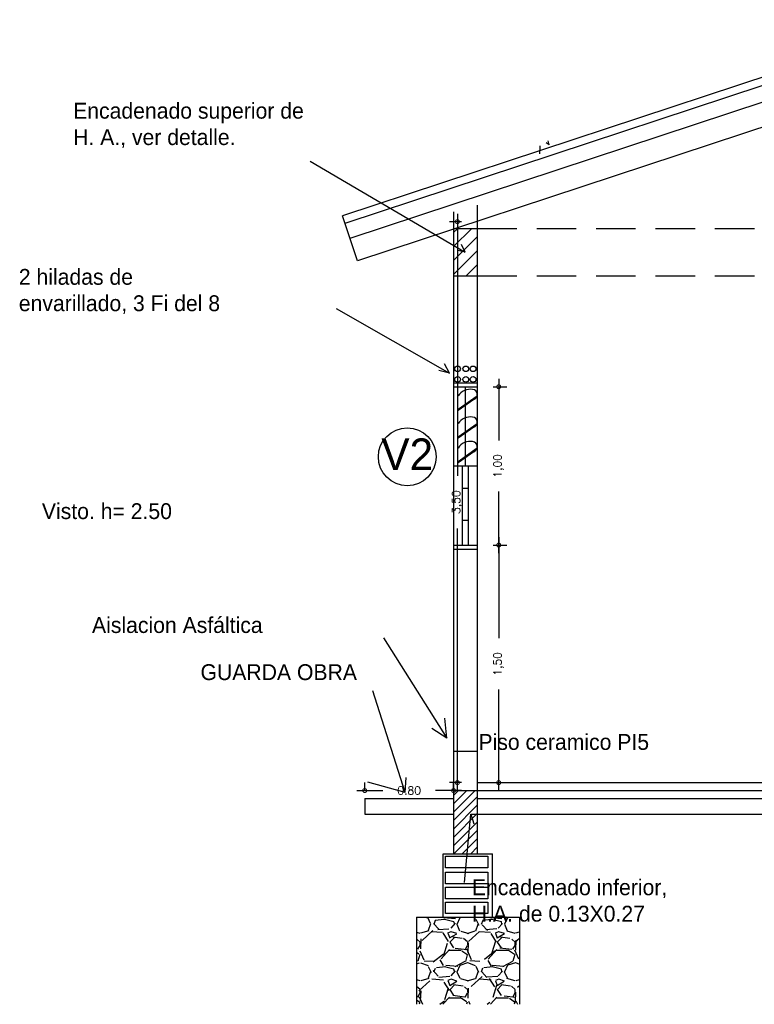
# Model space of a CAD drawing. Header units: millimetres. Extents: x 62 to 2583, y 6 to 513.
# Tile 18 of 20: x 2571 to 2576, y 479 to 485. Entities that reach past the tile are written whole.
import ezdxf

# ---------------------------------------------------------------- set-up
doc = ezdxf.new("R2010")
doc.units = ezdxf.units.MM
doc.linetypes.add('DASHED2', pattern=[0.375, 0.25, -0.125])
for name, color, linetype in [('Cotas', 3, 'Continuous'), ('ESTRUCTURA', 1, 'Continuous'), ('PAREDES', 6, 'Continuous')]:
    doc.layers.add(name, color=color, linetype=linetype)
doc.styles.add('ARKITOR_TEXTOS', font='romans8.shx')
doc.dimstyles.new('COT50', dxfattribs={"dimtxt": 0.05, "dimasz": 0.05, "dimexe": 0.05, "dimexo": 0.1, "dimgap": 0.09, "dimtad": 0, "dimzin": 1, "dimtxsty": 'ARKITOR_TEXTOS', "dimblk": 'DOTSMALL', "dimcen": 0.09, "dimdle": 0.05, "dimclrd": 256, "dimclre": 3, "dimclrt": 7, "dimazin": 3, "dimtfac": 1, "dimtix": 1, "dimtofl": 0, "dimtmove": 2, "dimatfit": 3, "dimldrblk": 'NONE', "dimfxl": 1, "dimfxlon": 1, "dimtolj": 1, "dimtzin": 0, "dimarcsym": 0})

# ---------------------------------------------------------------- blocks, each defined once
blk = doc.blocks.new('_DotSmall')
at = {"color": 0, "linetype": 'ByBlock', "const_width": 0.5}
blk.add_lwpolyline([(-0.0625, 0, 1), (0.0625, 0, 1)], format="xyb", close=True, dxfattribs=at)
blk = doc.blocks.new('*D135')
at = {"layer": 'Cotas', "color": 3, "lineweight": -2, "transparency": 16777216}
for p, q in [((2573.372671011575, 480.2705075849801), (2573.372671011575, 480.3205075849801)), ((2573.933818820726, 480.2705075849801), (2573.933818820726, 480.3205075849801))]:
    blk.add_line(p, q, dxfattribs=at)
at = {"layer": 'Cotas', "lineweight": -2, "transparency": 16777216}
for p, q in [((2573.322671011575, 480.2705075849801), (2573.48705443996, 480.2705075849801)), ((2573.983818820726, 480.2705075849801), (2573.819435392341, 480.2705075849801))]:
    blk.add_line(p, q, dxfattribs=at)
at = {"layer": 'Defpoints', "color": 0, "transparency": 16777216}
for p in [(2573.372671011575, 480.2205075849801), (2573.933818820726, 480.2705075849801), (2573.933818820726, 480.2205075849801)]:
    blk.add_point(p, dxfattribs=at)
at = {"layer": 'Cotas', "lineweight": -2, "transparency": 16777216, "xscale": 0.05, "yscale": 0.05, "zscale": 0.05, "rotation": 180}
blk.add_blockref('_DotSmall', (2573.372671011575, 480.2705075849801), dxfattribs=at)
at = {"layer": 'Cotas', "lineweight": -2, "transparency": 16777216, "xscale": 0.05, "yscale": 0.05, "zscale": 0.05}
blk.add_blockref('_DotSmall', (2573.933818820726, 480.2705075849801), dxfattribs=at)
at = {"layer": 'Cotas', "color": 7, "transparency": 16777216, "insert": (2573.65324491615, 480.2705075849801), "char_height": 0.05, "attachment_point": 5, "style": 'ARKITOR_TEXTOS'}
blk.add_mtext('\\A1;0.80', dxfattribs=at)
blk = doc.blocks.new('_None')
blk = doc.blocks.new('*D136')
at = {"layer": 'Cotas', "lineweight": -2, "transparency": 16777216}
for p, q in [((2574.219142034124, 481.8703596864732), (2574.219142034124, 481.2318622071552)), ((2574.219142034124, 480.2705075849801), (2574.219142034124, 480.9090050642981))]:
    blk.add_line(p, q, dxfattribs=at)
at = {"layer": 'Cotas', "color": 3, "lineweight": -2, "transparency": 16777216}
for p, q in [((2574.183818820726, 481.8203596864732), (2574.269142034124, 481.8203596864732)), ((2574.183818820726, 480.3205075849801), (2574.269142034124, 480.3205075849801))]:
    blk.add_line(p, q, dxfattribs=at)
at = {"layer": 'Defpoints', "color": 0, "transparency": 16777216}
for p in [(2574.083818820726, 481.8203596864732), (2574.219142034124, 481.8203596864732), (2574.083818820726, 480.3205075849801)]:
    blk.add_point(p, dxfattribs=at)
at = {"layer": 'Cotas', "lineweight": -2, "transparency": 16777216, "xscale": 0.05, "yscale": 0.05, "zscale": 0.05}
for p, rotation in [((2574.219142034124, 481.8203596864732), 90), ((2574.219142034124, 480.3205075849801), 270)]:
    blk.add_blockref('_DotSmall', p, dxfattribs=dict(at, rotation=rotation))
at = {"layer": 'Cotas', "color": 7, "transparency": 16777216, "insert": (2574.219142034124, 481.0704336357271), "char_height": 0.05, "attachment_point": 5, "rotation": 90, "style": 'ARKITOR_TEXTOS'}
blk.add_mtext('\\A1;1,50', dxfattribs=at)
blk = doc.blocks.new('*D137')
at = {"layer": 'Cotas', "lineweight": -2, "transparency": 16777216}
for p, q in [((2574.219142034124, 482.8705075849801), (2574.219142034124, 482.4818622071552)), ((2574.219142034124, 481.7703596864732), (2574.219142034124, 482.1590050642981))]:
    blk.add_line(p, q, dxfattribs=at)
at = {"layer": 'Cotas', "color": 3, "lineweight": -2, "transparency": 16777216}
for p, q in [((2574.183818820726, 482.8205075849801), (2574.269142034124, 482.8205075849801)), ((2574.183818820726, 481.8203596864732), (2574.269142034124, 481.8203596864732))]:
    blk.add_line(p, q, dxfattribs=at)
at = {"layer": 'Defpoints', "color": 0, "transparency": 16777216}
for p in [(2574.083818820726, 482.8205075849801), (2574.219142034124, 482.8205075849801), (2574.083818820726, 481.8203596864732)]:
    blk.add_point(p, dxfattribs=at)
at = {"layer": 'Cotas', "lineweight": -2, "transparency": 16777216, "xscale": 0.05, "yscale": 0.05, "zscale": 0.05}
for p, rotation in [((2574.219142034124, 482.8205075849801), 90), ((2574.219142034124, 481.8203596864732), 270)]:
    blk.add_blockref('_DotSmall', p, dxfattribs=dict(at, rotation=rotation))
at = {"layer": 'Cotas', "color": 7, "transparency": 16777216, "insert": (2574.219142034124, 482.3204336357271), "char_height": 0.05, "attachment_point": 5, "rotation": 90, "style": 'ARKITOR_TEXTOS'}
blk.add_mtext('\\A1;1,00', dxfattribs=at)
blk = doc.blocks.new('*D132')
at = {"layer": 'Cotas', "lineweight": -2, "transparency": 16777216}
for p, q in [((2573.957849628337, 483.912880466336), (2573.957849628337, 482.2578845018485)), ((2573.957849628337, 480.2705075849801), (2573.957849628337, 481.9255035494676))]:
    blk.add_line(p, q, dxfattribs=at)
at = {"layer": 'Cotas', "color": 3, "lineweight": -2, "transparency": 16777216}
for p, q in [((2573.983818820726, 483.862880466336), (2573.907849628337, 483.862880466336)), ((2573.983818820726, 480.3205075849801), (2573.907849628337, 480.3205075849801))]:
    blk.add_line(p, q, dxfattribs=at)
at = {"layer": 'Defpoints', "color": 0, "transparency": 16777216}
for p in [(2574.083818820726, 483.862880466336), (2573.957849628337, 480.3205075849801), (2574.083818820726, 480.3205075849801)]:
    blk.add_point(p, dxfattribs=at)
at = {"layer": 'Cotas', "lineweight": -2, "transparency": 16777216, "xscale": 0.05, "yscale": 0.05, "zscale": 0.05}
for p, rotation in [((2573.957849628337, 483.862880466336), 90), ((2573.957849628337, 480.3205075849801), 270)]:
    blk.add_blockref('_DotSmall', p, dxfattribs=dict(at, rotation=rotation))
at = {"layer": 'Cotas', "color": 7, "transparency": 16777216, "insert": (2573.957849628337, 482.0916940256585), "char_height": 0.05, "attachment_point": 5, "rotation": 90, "style": 'ARKITOR_TEXTOS'}
blk.add_mtext('\\A1;3,50', dxfattribs=at)

msp = doc.modelspace()

# ---------------------------------------------------------------- hatches: boundary and pattern name
at = {"layer": 'Cotas'}
h = msp.add_hatch(dxfattribs=at)
h.set_pattern_fill('ANSI31', color=256, scale=0.5)
h.set_pattern_definition([(45, (2465.069438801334, 495.6686034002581), (-0.04419417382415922, 0.04419417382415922), [])])
h.paths.add_polyline_path([(2574.083818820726, 483.8205075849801), (2573.933818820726, 483.8205075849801), (2573.933818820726, 483.5205075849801), (2574.083818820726, 483.5205075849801)])
h = msp.add_hatch(dxfattribs=at)
h.set_pattern_fill('ANSI31', color=1, scale=0.3)
h.set_pattern_definition([(45, (2511.755658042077, 502.224881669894), (-0.02651650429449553, 0.02651650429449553), [])])
h.paths.add_polyline_path([(2574.083818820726, 480.2705075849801), (2573.933818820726, 480.2705075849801), (2573.933818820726, 479.8705075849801), (2574.083818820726, 479.8705075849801)])
h = msp.add_hatch(dxfattribs=at)
h.set_pattern_fill('GRAVEL', color=1, scale=0.3)
h.set_pattern_definition([(228.012787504, (2519.337565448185, 502.5248816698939), (-2.400000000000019, -2.700000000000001), [0.0403608, -3.995726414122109]), (184.969740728, (2519.310565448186, 502.494881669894), (3.599999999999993, 0.3000000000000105), [0.0692604, -6.856777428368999]), (132.510447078, (2519.241565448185, 502.4888816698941), (3.000000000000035, -3.299999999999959), [0.0488364, -4.83480977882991]), (267.273689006, (2519.124565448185, 502.4138816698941), (0.3000000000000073, 6.000000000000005), [0.06307139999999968, -6.24406741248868]), (292.833654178, (2519.121565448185, 502.350881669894), (-1.499999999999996, 3.600000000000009), [0.06184649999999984, -6.122811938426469]), (357.273689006, (2519.145565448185, 502.2938816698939), (-6.000000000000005, 0.3000000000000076), [0.06307139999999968, -6.24406741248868]), (37.6942404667, (2519.208565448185, 502.290881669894), (-3.899999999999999, -2.999999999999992), [0.08340869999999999, -8.2574545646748]), (72.2553283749, (2519.274565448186, 502.341881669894), (2.100000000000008, 6.600000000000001), [0.07874639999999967, -7.795896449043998]), (121.429565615, (2519.298565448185, 502.416881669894), (-2.400000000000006, 3.899999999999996), [0.063285, -6.265221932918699]), (175.236358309, (2519.265565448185, 502.4708816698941), (3.299999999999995, -0.3000000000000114), [0.0722496, -3.54022877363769]), (222.397437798, (2519.193565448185, 502.4768816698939), (-3.599999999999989, -3.299999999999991), [0.0934344, -9.25001250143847]), (138.814074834, (2519.421565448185, 502.4108816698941), (-2.10000000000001, 1.8), [0.03189029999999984, -3.1571534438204]), (171.46923439, (2519.397565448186, 502.4318816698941), (3.899999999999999, -0.5999999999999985), [0.0606711, -6.0064534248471]), (225, (2519.337565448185, 502.4408816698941), (-3.330669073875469e-17, -0.2999999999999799), [0.04242629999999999, -0.38183776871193]), (203.198590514, (2519.316565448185, 502.4768816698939), (1.499999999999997, 0.5999999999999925), [0.0228474, -2.26188453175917]), (291.801409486, (2519.295565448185, 502.4678816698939), (-0.2999999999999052, 0.9000000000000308), [0.0323109, -1.58323854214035]), (30.96375653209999, (2519.307565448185, 502.437881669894), (0.9000000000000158, 0.5999999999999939), [0.05247869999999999, -1.69680686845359]), (161.565051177, (2519.352565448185, 502.464881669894), (0.6000000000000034, -0.299999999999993), [0.03794729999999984, -0.9107359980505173]), (16.389540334, (2519.121565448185, 502.4678816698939), (2.99999999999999, 0.9000000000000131), [0.05316, -5.26285354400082]), (70.3461759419, (2519.172565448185, 502.482881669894), (-1.200000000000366, -3.300000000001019), [0.04459829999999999, -4.4152223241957]), (293.198590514, (2519.352565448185, 502.5248816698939), (-0.5999999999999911, 1.499999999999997), [0.0456945, -2.23903743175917]), (343.610459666, (2519.370565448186, 502.482881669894), (-2.99999999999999, 0.900000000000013), [0.05315999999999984, -5.262853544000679]), (339.44395478, (2519.121565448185, 502.281881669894), (-1.500000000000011, 0.6000000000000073), [0.05126399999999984, -2.511937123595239]), (294.775140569, (2519.169565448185, 502.263881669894), (-1.500000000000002, 3.3), [0.0429534, -4.2523929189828]), (66.8014094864, (2519.355565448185, 502.224881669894), (0.5999999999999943, 1.499999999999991), [0.0456945, -2.23903743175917]), (17.3540246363, (2519.373565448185, 502.2668816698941), (-3.899999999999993, -1.199999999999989), [0.0502893, -4.978627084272]), (69.44395478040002, (2519.208565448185, 502.224881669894), (-0.6000000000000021, -1.499999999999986), [0.02563199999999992, -2.53756912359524]), (101.309932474, (2519.337565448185, 502.224881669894), (-0.2999999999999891, 1.200000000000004), [0.015297, -1.51440885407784]), (165.963756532, (2519.334565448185, 502.2398816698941), (0.8999999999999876, -0.3000000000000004), [0.0618465, -1.17508518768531]), (186.009005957, (2519.274565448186, 502.254881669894), (3.000000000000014, 0.2999999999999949), [0.057315, -5.67417695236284]), (303.690067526, (2519.307565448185, 502.4108816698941), (-0.2999999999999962, 0.5999999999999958), [0.04326659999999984, -1.038398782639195]), (353.157226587, (2519.331565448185, 502.3748816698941), (5.100000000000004, -0.6000000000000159), [0.0755382, -7.47826878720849]), (60.9453959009, (2519.406565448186, 502.3658816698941), (-1.199999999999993, -2.099999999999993), [0.0308868, -3.0578022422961]), (90, (2519.421565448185, 502.3928816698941), (-0.2999999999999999, 0.3), [0.018, -0.282]), (120.256437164, (2519.268565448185, 502.263881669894), (1.200000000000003, -2.100000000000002), [0.0416772, -4.12605599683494]), (48.01278750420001, (2519.247565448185, 502.299881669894), (2.4, 2.699999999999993), [0.08072159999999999, -3.955365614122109]), (0, (2519.301565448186, 502.359881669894), (0.3, 0.3), [0.078, -0.222]), (325.3048464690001, (2519.379565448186, 502.359881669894), (3.000000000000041, -2.099999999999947), [0.04743419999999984, -4.695982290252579]), (254.054604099, (2519.418565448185, 502.3328816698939), (-0.3000000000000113, -1.200000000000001), [0.0436806, -2.14035236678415]), (207.645975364, (2519.406565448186, 502.290881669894), (-5.699999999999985, -3.000000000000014), [0.0711195, -7.040842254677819]), (175.42607874, (2519.343565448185, 502.2578816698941), (-3.899999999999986, 0.3000000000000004), [0.07523969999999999, -7.448722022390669])])
h.paths.add_polyline_path([(2574.349726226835, 479.4705075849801), (2573.699726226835, 479.4705075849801), (2573.699726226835, 478.9205075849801), (2574.349726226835, 478.9205075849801)])

# ---------------------------------------------------------------- linework, layer by layer
for p, q in [((2574.479252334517, 484.290362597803), (2574.47991431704, 484.342506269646)), ((2574.536870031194, 484.3481846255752), (2574.519406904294, 484.3613311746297)), ((2574.536870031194, 484.3481846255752), (2574.531772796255, 484.3733205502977)), ((2573.02724284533, 484.2442050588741), (2574.00631718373, 483.6696134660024)), ((2573.933818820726, 483.8205075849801), (2573.933818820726, 480.1205075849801)), ((2573.933818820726, 483.8205075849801), (2573.933818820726, 480.1205075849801)), ((2574.00631718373, 483.6696134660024), (2573.98348666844, 483.7186323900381)), ((2574.00631718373, 483.6696134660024), (2573.962896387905, 483.6814836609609)), ((2573.192016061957, 483.3149601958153), (2573.907876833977, 482.9068365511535)), ((2573.907876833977, 482.9068365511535), (2573.876610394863, 482.9659196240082)), ((2573.907876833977, 482.9068365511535), (2573.841118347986, 482.9237174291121)), ((2573.933818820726, 482.8455075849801), (2574.083818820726, 482.8455075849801)), ((2573.933818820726, 482.8205075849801), (2574.083818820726, 482.8205075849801)), ((2574.008818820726, 482.3205075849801), (2574.008818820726, 482.8205075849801)), ((2574.082527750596, 482.7615901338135), (2573.962912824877, 482.6761489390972)), ((2574.060728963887, 482.739874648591), (2573.962912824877, 482.6700043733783)), ((2574.082527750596, 482.5866165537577), (2573.962912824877, 482.5011753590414)), ((2574.060728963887, 482.5649010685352), (2573.962912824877, 482.4950307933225)), ((2574.082527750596, 482.4321984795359), (2573.962912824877, 482.3467572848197)), ((2574.060728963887, 482.4104829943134), (2573.962912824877, 482.3406127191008)), ((2573.933818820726, 482.3205075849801), (2574.083818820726, 482.3205075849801)), ((2573.990068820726, 481.8205075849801), (2573.990068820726, 482.3205075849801)), ((2574.027568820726, 481.8205075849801), (2574.027568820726, 482.3205075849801)), ((2574.027568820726, 482.177777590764), (2573.990068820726, 482.177777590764)), ((2574.027568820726, 481.9750338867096), (2573.990068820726, 481.9750338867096)), ((2573.933818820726, 481.8205075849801), (2574.083818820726, 481.8205075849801)), ((2573.933818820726, 481.7955075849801), (2574.083818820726, 481.7955075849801)), ((2573.490280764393, 481.2353270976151), (2573.890543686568, 480.6008731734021)), ((2573.628339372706, 480.2579841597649), (2573.423932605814, 480.9001114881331)), ((2573.890543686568, 480.6008731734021), (2573.879148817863, 480.728340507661)), ((2573.890543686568, 480.6008731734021), (2573.797108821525, 480.6623306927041)), ((2574.083818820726, 480.5178093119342), (2573.933818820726, 480.5178093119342)), ((2573.628339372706, 480.2579841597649), (2573.633773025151, 480.3523223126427)), ((2573.628339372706, 480.2579841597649), (2573.391301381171, 480.3230802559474)), ((2574.083818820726, 480.3205075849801), (2576.183818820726, 480.3205075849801)), ((2573.372671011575, 480.2205075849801), (2573.372671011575, 480.1205075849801)), ((2573.372671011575, 480.2205075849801), (2573.933818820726, 480.2205075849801)), ((2573.933818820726, 480.2705075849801), (2579.883818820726, 480.2705075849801)), ((2574.083818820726, 480.2205075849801), (2576.183818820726, 480.2205075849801)), ((2573.372671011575, 480.1205075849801), (2573.933818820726, 480.1205075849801)), ((2574.002152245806, 479.6905485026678), (2574.043198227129, 480.1205075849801)), ((2574.043198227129, 480.1205075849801), (2574.073623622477, 480.1217371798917)), ((2574.043198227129, 480.1205075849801), (2574.062516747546, 480.0596053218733)), ((2574.083818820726, 480.1205075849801), (2576.183818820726, 480.1205075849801))]:
    msp.add_line(p, q, dxfattribs=at)
for points in [[(2573.883454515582, 479.855357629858), (2574.150514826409, 479.855357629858), (2574.150514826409, 479.7831140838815), (2573.883454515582, 479.7831140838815)], [(2573.883454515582, 479.7542331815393), (2574.150514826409, 479.7542331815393), (2574.150514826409, 479.6819896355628), (2573.883454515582, 479.6819896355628)], [(2573.883454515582, 479.6597009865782), (2574.150514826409, 479.6597009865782), (2574.150514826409, 479.5874574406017), (2573.883454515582, 479.5874574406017)], [(2573.883454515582, 479.5664564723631), (2574.150514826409, 479.5664564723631), (2574.150514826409, 479.4942129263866), (2573.883454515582, 479.4942129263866)]]:
    msp.add_lwpolyline(points, close=True, dxfattribs=at)
for centre, radius in [((2573.959205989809, 482.9335941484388), 0.01784654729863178), ((2574.010843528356, 482.9335941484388), 0.01784654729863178), ((2574.056881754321, 482.9335941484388), 0.01784654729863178), ((2573.959205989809, 482.8672094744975), 0.01784654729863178), ((2574.010843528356, 482.8672094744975), 0.01784654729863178), ((2574.056881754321, 482.8672094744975), 0.01784654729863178), ((2573.641462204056, 482.3779492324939), 0.1825494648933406)]:
    msp.add_circle(centre, radius, dxfattribs=at)
for centre, radius, start, end in [((2574.040187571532, 482.712929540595), 0.09206065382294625, 81.19062894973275, 147.0757089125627), ((2574.051185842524, 482.771253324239), 0.0327977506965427, 286.9159641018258, 84.57535654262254), ((2574.040187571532, 482.5379559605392), 0.09206065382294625, 81.19062894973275, 147.0757089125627), ((2574.051185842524, 482.5962797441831), 0.0327977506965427, 286.9159641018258, 84.57535654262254), ((2574.040187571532, 482.3835378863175), 0.09206065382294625, 81.19062894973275, 147.0757089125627), ((2574.051185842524, 482.4418616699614), 0.0327977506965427, 286.9159641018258, 84.57535654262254)]:
    msp.add_arc(centre, radius, start, end, dxfattribs=at)
at = {"layer": 'ESTRUCTURA'}
msp.add_line((2573.326291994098, 483.6147885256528), (2573.232225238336, 483.8996594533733), dxfattribs=at)
for points in [[(2580.735412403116, 483.8996594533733), (2576.983818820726, 485.1384669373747), (2573.232225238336, 483.8996594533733)], [(2580.719734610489, 483.8521809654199), (2576.983818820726, 485.0858115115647), (2573.247903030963, 483.8521809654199)], [(2580.688379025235, 483.7572239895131), (2576.983818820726, 484.9805006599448), (2573.279258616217, 483.7572239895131)], [(2576.977680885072, 484.8205075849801), (2573.326291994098, 483.6147885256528)]]:
    msp.add_lwpolyline(points, dxfattribs=at)
at = {"layer": 'PAREDES'}
for p, q in [((2574.083818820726, 483.9667938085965), (2574.083818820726, 483.5205075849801)), ((2573.933818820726, 483.9244209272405), (2573.933818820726, 480.1205075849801)), ((2573.933818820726, 483.8205075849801), (2574.083818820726, 483.8205075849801)), ((2573.933818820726, 483.5205075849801), (2574.083818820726, 483.5205075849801)), ((2574.083818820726, 483.5205075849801), (2574.083818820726, 483.5202117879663)), ((2574.083818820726, 483.5202117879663), (2574.083818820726, 480.1205075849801)), ((2573.933818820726, 480.2705075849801), (2574.083818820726, 480.2705075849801)), ((2573.933818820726, 480.1205075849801), (2573.933818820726, 479.8705075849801)), ((2574.083818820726, 480.1205075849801), (2574.083818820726, 479.8705075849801)), ((2573.868229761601, 479.4705075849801), (2573.868229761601, 479.8705075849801)), ((2573.868229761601, 479.8705075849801), (2574.179628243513, 479.8705075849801)), ((2574.179628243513, 479.4705075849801), (2574.179628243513, 479.8705075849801)), ((2573.699726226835, 479.4705075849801), (2574.349726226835, 479.4705075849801)), ((2573.699726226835, 479.4705075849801), (2573.699726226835, 478.9205075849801)), ((2574.349726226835, 479.4705075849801), (2574.349726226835, 478.9205075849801))]:
    msp.add_line(p, q, dxfattribs=at)
at = {"layer": 'PAREDES', "linetype": 'DASHED2'}
for p, q in [((2574.083818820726, 483.8205075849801), (2576.183818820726, 483.8205075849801)), ((2574.083818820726, 483.5205075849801), (2576.183818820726, 483.5205075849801))]:
    msp.add_line(p, q, dxfattribs=at)

# ---------------------------------------------------------------- texts
at = {"layer": 'Cotas', "attachment_point": 1}
for s, width, insert, char_height in [('Encadenado superior de H. A., ver detalle.', 1.512207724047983, (2571.530923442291, 484.6135268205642), 0.1), ('2 hiladas de envarillado, 3 Fi del 8', 1.332611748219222, (2571.187917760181, 483.5644926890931), 0.1), ('V2', 0.3256470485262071, (2573.47739240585, 482.4938142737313), 0.2), ('Visto. h= 2.50', 1.382143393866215, (2571.333548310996, 482.084872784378), 0.1), ('Aislacion Asfáltica ', 1.382143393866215, (2571.650078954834, 481.3655060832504), 0.1), ('GUARDA OBRA ', 1.382143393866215, (2572.335365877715, 481.0680931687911), 0.1), ('Piso ceramico PI5', 1.494430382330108, (2574.09096391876, 480.6273058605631), 0.1), ('Encadenado inferior, H.A. de 0.13X0.27', 1.382143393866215, (2574.049505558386, 479.7095471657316), 0.1)]:
    msp.add_mtext_dynamic_manual_height_columns(s, width=width, gutter_width=1, heights=[0], dxfattribs=dict(at, insert=insert, char_height=char_height))

# ---------------------------------------------------------------- dimensions: what is measured, and where the dimension line sits
at = {"layer": 'Cotas'}
dim = msp.add_linear_dim(base=(2573.957849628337, 480.3205075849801), p1=(2574.083818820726, 483.862880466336), p2=(2574.083818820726, 480.3205075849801), angle=90, text='3,50', dimstyle='COT50', dxfattribs=at)
dim.commit()
dim.dimension.update_dxf_attribs({"geometry": '*D132', "text_midpoint": (2573.957849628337, 482.0916940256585)})
for base, p1, p2, picture, middle in [((2574.219142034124, 482.8205075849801), (2574.083818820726, 481.8203596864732), (2574.083818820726, 482.8205075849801), '*D137', (2574.219142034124, 482.3204336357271)), ((2574.219142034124, 481.8203596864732), (2574.083818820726, 480.3205075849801), (2574.083818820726, 481.8203596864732), '*D136', (2574.219142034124, 481.0704336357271))]:
    dim = msp.add_linear_dim(base=base, p1=p1, p2=p2, angle=90, dimstyle='COT50', dxfattribs=at)
    dim.commit()
    dim.dimension.update_dxf_attribs({"geometry": picture, "text_midpoint": middle})
dim = msp.add_linear_dim(base=(2573.933818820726, 480.2705075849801), p1=(2573.372671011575, 480.2205075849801), p2=(2573.933818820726, 480.2205075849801), text='0.80', dimstyle='COT50', dxfattribs=at)
dim.commit()
dim.dimension.update_dxf_attribs({"geometry": '*D135', "text_midpoint": (2573.65324491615, 480.2705075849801)})

doc.saveas('drawing.dxf')
